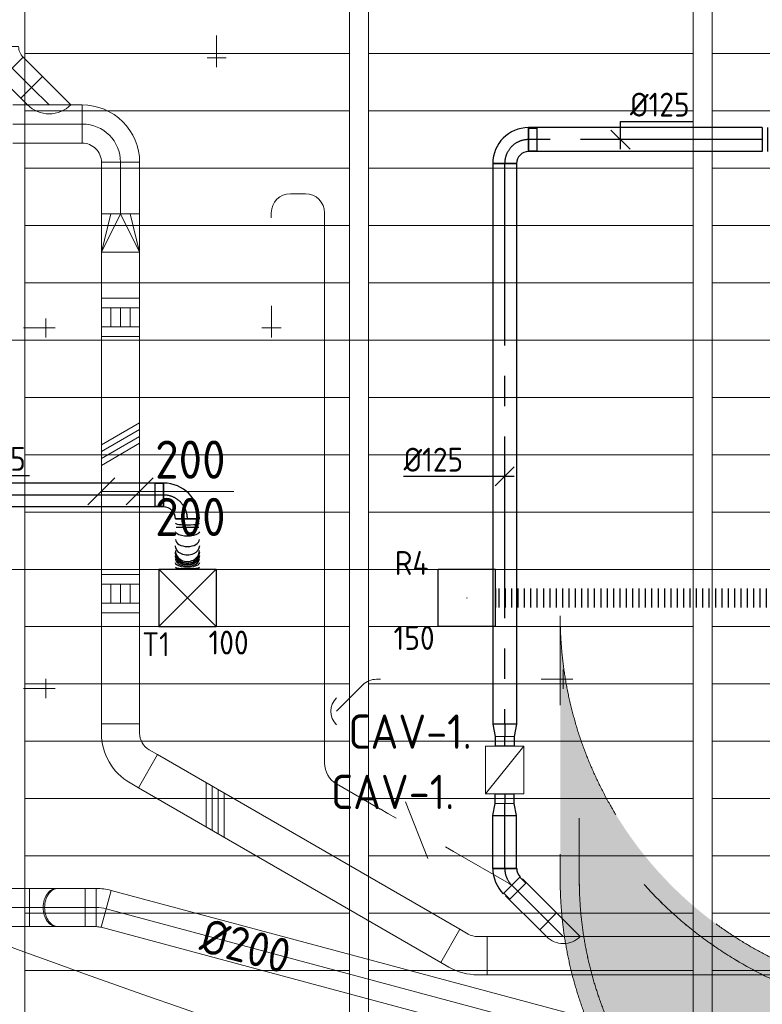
# Model space of a CAD drawing. Header units: millimetres. Extents: x -75017 to 35076, y -1757 to 51354.
# Tile 4 of 41: x -69096 to -65208, y 10869 to 16023. Entities that reach past the tile are written whole.
import ezdxf
from ezdxf.enums import TextEntityAlignment as Align

# ---------------------------------------------------------------- set-up
doc = ezdxf.new("R2010")
doc.units = ezdxf.units.MM
doc.header["$LTSCALE"] = 50
doc.linetypes.add('B0701', pattern=[46.823999, 31.199999, -15.624])
doc.linetypes.add('CENTER2', pattern=[28.575, 19.05, -3.175, 3.175, -3.175])
for name, color, linetype in [('45 Plafond', 7, 'Continuous'), ('45 Plafond Afdek-arcering', 7, 'Continuous'), ('45 Plafond.BST', 7, 'Continuous'), ('45 Plafond.BST Afdek-arcering', 7, 'Continuous'), ('WL570---_RETOUR', 100, 'Continuous'), ('WL570---_RETOUR_RST', 100, 'Continuous'), ('WL570---_RETOUR_RST_HL', 1, 'Continuous'), ('WL570---_TOEVOER', 200, 'Continuous'), ('WL570---_TOEVOER_HL', 1, 'Continuous'), ('WL570---_TOEVOER_RST', 200, 'Continuous'), ('WL570---_TOEVOER_RST_HL', 1, 'Continuous'), ('WM570---_RETOUR_PR', 2, 'Continuous'), ('WM570---_RETOUR_RST_PR', 1, 'Continuous'), ('WM570---_TOEVOER', 2, 'Continuous'), ('WM570---_TOEVOER_PR', 2, 'Continuous'), ('WM570---_TOEVOER_RST_PR', 1, 'Continuous')]:
    doc.layers.add(name, color=color, linetype=linetype)
for name, color, linetype, lineweight in [('WL570---_BESTAAND-HARTLIJN', 161, 'Continuous', 0), ('WL570---_BESTAAND-MAATVOERING', 160, 'Continuous', 0), ('WL570---_BESTAAND-RETOUR', 100, 'Continuous', 0), ('WL570---_BESTAAND-TOEVOER', 200, 'Continuous', 0), ('WL570---_DEMONTEREN', 10, 'Continuous', 0)]:
    doc.layers.add(name, color=color, linetype=linetype, lineweight=lineweight)
doc.layers.get('WL570---_DEMONTEREN').off()
doc.styles.add('BURO-025', font='ISO96.shx', dxfattribs={"height": 125})
doc.styles.add('MAATVOERING', font='ISO')

# ---------------------------------------------------------------- blocks, each defined once
blk = doc.blocks.new('RB45DO')
blk.add_lwpolyline([(0.707107, 0.5), (0, 0.5), (0, -0.5), (0.707107, -0.5, 0.133256), (0.835518, -0.465158, 0.106756), (0.957107, -0.353553, 0.082828), (1.032249, -0.198077, 0.071352), (1.06066, 0, 0.071352), (1.032249, 0.198077, 0.082828), (0.957107, 0.353553, 0.106756), (0.835518, 0.465158, 0.133256)], format="xyb", close=True)
at = {"layer": 'WL570---_BESTAAND-HARTLIJN'}
blk.add_line((0, 0), (1.06066, 0), dxfattribs=at)
blk = doc.blocks.new('OBO20000045N')
at = {"xscale": 200, "yscale": 200, "zscale": 200}
blk.add_blockref('RB45DO', (0, 0), dxfattribs=at)
blk = doc.blocks.new('KARO')
for p, q in [((1, 0.5), (0, 0.5)), ((0, -0.5), (1, -0.5))]:
    blk.add_line(p, q)
at = {"invisible_edges": 15}
blk.add_3dface([(0, 0.5), (0, -0.5), (1, -0.5), (1, 0.5)], dxfattribs=at)
at = {"layer": 'WL570---_BESTAAND-HARTLIJN'}
blk.add_line((0, 0), (1, 0), dxfattribs=at)
blk = doc.blocks.new('RB45UP')
blk.add_lwpolyline([(0, -0.5), (0.707107, -0.5), (0.707107, 0.5), (0, 0.5, -0.133256), (0.128411, 0.465158, -0.106756), (0.25, 0.353553, -0.082828), (0.325143, 0.198077, -0.071352), (0.353553, 0, -0.071352), (0.325143, -0.198077, -0.082828), (0.25, -0.353553, -0.106756), (0.128411, -0.465158, -0.133256)], format="xyb", close=True)
at = {"layer": 'WL570---_BESTAAND-HARTLIJN'}
blk.add_line((0, 0), (0.707107, 0), dxfattribs=at)
blk = doc.blocks.new('OBO20000045O')
at = {"xscale": 200, "yscale": 200, "zscale": 200}
blk.add_blockref('RB45UP', (0, 0), dxfattribs=at)
blk = doc.blocks.new('VBO20020000050301-100')
blk.add_lwpolyline([(-100, -103.6), (100, -103.6), (100, -53.6, 0.131652), (59.8, 96.4), (34.8, 139.7), (-138.4, 39.7), (-113.4, -3.6, -0.131652), (-100, -53.6)], format="xyb", close=True)
blk = doc.blocks.new('KARH')
for p, q in [((1, 0.5), (0, 0.5)), ((0, -0.5), (1, -0.5))]:
    blk.add_line(p, q)
at = {"invisible_edges": 15}
blk.add_3dface([(0, 0.5), (0, -0.5), (1, -0.5), (1, 0.5)], dxfattribs=at)
blk = doc.blocks.new('VBX1001000010025000')
blk.add_lwpolyline([(50, -100), (300, -100), (300, 100), (50, 100)], close=True)
for points in [[(50, 50), (0, 50), (0, -50), (50, -50)], [(300, -50), (350, -50), (350, 50), (300, 50)]]:
    blk.add_lwpolyline(points)
at = {"layer": 'WL570---_BESTAAND-HARTLIJN'}
blk.add_line((300, 0), (350, 0), dxfattribs=at)
at = {"layer": 'WL570---_BESTAAND-TOEVOER'}
blk.add_line((50, -100), (300, 100), dxfattribs=at)
blk = doc.blocks.new('OBO12500015H')
blk.add_lwpolyline([(62.5, -16.5, 0.065543), (56.1, 32.1), (-64.6, -0.3, -0.065543), (-62.5, -16.5)], format="xyb", close=True)
at = {"invisible_edges": 15}
for points in [[(-64.2, -2), (57.4, 26.8), (56.1, 32.1), (-64.6, -0.3)], [(-63.8, -3.8), (58.6, 21.5), (57.4, 26.8), (-64.2, -2)], [(-63.4, -5.6), (59.7, 16.1), (58.6, 21.5), (-63.8, -3.8)], [(-63.2, -7.4), (60.5, 10.7), (59.7, 16.1), (-63.4, -5.6)], [(-62.9, -9.2), (61.2, 5.3), (60.5, 10.7), (-63.2, -7.4)], [(-62.7, -11), (61.8, -0.1), (61.2, 5.3), (-62.9, -9.2)], [(-62.6, -12.8), (62.2, -5.6), (61.8, -0.1), (-62.7, -11)], [(-62.5, -14.6), (62.4, -11), (62.2, -5.6), (-62.6, -12.8)], [(-62.5, -16.5), (62.5, -16.5), (62.4, -11), (-62.5, -14.6)]]:
    blk.add_3dface(points, dxfattribs=at)
at = {"layer": 'WL570---_BESTAAND-HARTLIJN'}
blk.add_arc((-125, -16.5), 125, 0, 15, dxfattribs=at)
blk = doc.blocks.new('OSV1251000460K')
blk.add_lwpolyline([(-46.7, -62.5), (0, -50), (0, 50), (-46.7, 62.5)], close=True)
at = {"layer": 'WL570---_BESTAAND-HARTLIJN'}
blk.add_line((-46.7, 0), (0, 0), dxfattribs=at)
blk = doc.blocks.new('VBO20020000050601-100')
blk.add_lwpolyline([(-100, -165.5), (100, -165.5), (100, -115.5, 0.267949), (-50, 144.3), (-93.3, 169.3), (-193.3, -3.9), (-150, -28.9, -0.267949), (-100, -115.5)], format="xyb", close=True)
blk = doc.blocks.new('VSP20020020020010-1')
blk.add_lwpolyline([(0, -100), (200, -100), (200, 100), (0, 100)], close=True)
at = {"layer": 'WL570---_BESTAAND-TOEVOER'}
for p, q in [((50, -100), (50, 100)), ((150, -100), (150, 100)), ((50, 50), (150, 50)), ((50, 0), (150, 0)), ((50, -50), (150, -50))]:
    blk.add_line(p, q, dxfattribs=at)
blk = doc.blocks.new('OBO10000045O')
at = {"xscale": 100, "yscale": 100, "zscale": 100}
blk.add_blockref('RB45UP', (0, 0), dxfattribs=at)
blk = doc.blocks.new('OBO10000045N')
at = {"xscale": 100, "yscale": 100, "zscale": 100}
blk.add_blockref('RB45DO', (0, 0), dxfattribs=at)
blk = doc.blocks.new('OBO10000045H')
blk.add_lwpolyline([(50, -41.4, 0.198912), (6.1, 64.6), (-64.6, -6.1, -0.198912), (-50, -41.4)], format="xyb", close=True)
at = {"invisible_edges": 15}
for points in [[(-61.7, -9.3), (14.9, 55), (6.1, 64.6), (-64.6, -6.1)], [(-59, -12.7), (22.9, 44.6), (14.9, 55), (-61.7, -9.3)], [(-56.7, -16.4), (29.9, 33.6), (22.9, 44.6), (-59, -12.7)], [(-54.7, -20.3), (35.9, 22), (29.9, 33.6), (-56.7, -16.4)], [(-53, -24.3), (41, 9.9), (35.9, 22), (-54.7, -20.3)], [(-51.7, -28.5), (44.9, -2.6), (41, 9.9), (-53, -24.3)], [(-50.8, -32.7), (47.7, -15.4), (44.9, -2.6), (-51.7, -28.5)], [(-50.2, -37.1), (49.4, -28.3), (47.7, -15.4), (-50.8, -32.7)], [(-50, -41.4), (50, -41.4), (49.4, -28.3), (-50.2, -37.1)]]:
    blk.add_3dface(points, dxfattribs=at)
at = {"layer": 'WL570---_BESTAAND-HARTLIJN'}
blk.add_arc((-100, -41.4), 100, 0, 45, dxfattribs=at)
blk = doc.blocks.new('OZA1250100045L')
blk.add_lwpolyline([(-70.7, 0), (-106.1, 35.4), (-35.4, 106.1), (70.7, 0)])
at = {"layer": 'WL570---_BESTAAND-HARTLIJN'}
blk.add_line((0, 0), (-70.7, 70.7), dxfattribs=at)
at = {"layer": 'WL570---_BESTAAND-TOEVOER'}
blk.add_arc((0, 70.7), 100, 225, 315, dxfattribs=at)
blk = doc.blocks.new('OSV1251000460G')
blk.add_lwpolyline([(0, -62.5), (46.7, -50), (46.7, 50), (0, 62.5)], close=True)
at = {"layer": 'WL570---_BESTAAND-HARTLIJN'}
blk.add_line((0, 0), (46.7, 0), dxfattribs=at)
blk = doc.blocks.new('MVLINE')
blk.add_line((35.4, -35.4), (-35.4, 35.4))
blk = doc.blocks.new('VRO200200002002000H')
blk.add_lwpolyline([(0, 100), (0, -100), (200, -100), (200, 100)], close=True)
at = {"layer": 'WL570---_BESTAAND-TOEVOER'}
for p, q in [((0, 100), (200, 50)), ((0, -100), (200, -50))]:
    blk.add_line(p, q, dxfattribs=at)
blk.add_lwpolyline([(0, -100), (0, -100), (200, 0), (0, 100)], dxfattribs=at)
blk = doc.blocks.new('OZA2000125045L')
blk.add_lwpolyline([(-88.4, 0), (-123.7, 35.4), (-35.4, 123.7), (88.4, 0)])
at = {"layer": 'WL570---_BESTAAND-HARTLIJN'}
blk.add_line((0, 0), (-79.5, 79.5), dxfattribs=at)
at = {"layer": 'WL570---_BESTAAND-RETOUR'}
blk.add_arc((0, 88.4), 125, 225, 315, dxfattribs=at)
blk = doc.blocks.new('OBO10000090ZE')
blk.add_lwpolyline([(-50, 0), (50, 0), (50, 100, 1), (-50, 100)], format="xyb", close=True)
at = {"layer": 'WL570---_BESTAAND-HARTLIJN'}
for points in [[(0, 0), (0, 150)], [(-50, 100), (50, 100)]]:
    blk.add_lwpolyline(points, dxfattribs=at)
blk = doc.blocks.new('OBO20000015H')
blk.add_lwpolyline([(100, -26.3, 0.065543), (89.8, 51.3), (-103.4, -0.4, -0.065543), (-100, -26.3)], format="xyb", close=True)
at = {"invisible_edges": 15}
for points in [[(-102.7, -3.3), (91.9, 42.9), (89.8, 51.3), (-103.4, -0.4)], [(-102.1, -6.1), (93.8, 34.3), (91.9, 42.9), (-102.7, -3.3)], [(-101.5, -9), (95.4, 25.8), (93.8, 34.3), (-102.1, -6.1)], [(-101.1, -11.8), (96.8, 17.1), (95.4, 25.8), (-101.5, -9)], [(-100.7, -14.7), (98, 8.5), (96.8, 17.1), (-101.1, -11.8)], [(-100.4, -17.6), (98.9, -0.2), (98, 8.5), (-100.7, -14.7)], [(-100.2, -20.5), (99.5, -8.9), (98.9, -0.2), (-100.4, -17.6)], [(-100, -23.4), (99.9, -17.6), (99.5, -8.9), (-100.2, -20.5)], [(-100, -26.3), (100, -26.3), (99.9, -17.6), (-100, -23.4)]]:
    blk.add_3dface(points, dxfattribs=at)
at = {"layer": 'WL570---_BESTAAND-HARTLIJN'}
blk.add_arc((-200, -26.3), 200, 0, 15, dxfattribs=at)
blk = doc.blocks.new('OZA2000160045L')
blk.add_lwpolyline([(-113.1, 0), (-148.5, 35.4), (-35.4, 148.5), (113.1, 0)])
at = {"layer": 'WL570---_BESTAAND-HARTLIJN'}
blk.add_line((0, 0), (-91.9, 91.9), dxfattribs=at)
at = {"layer": 'WL570---_BESTAAND-TOEVOER'}
blk.add_arc((0, 113.1), 160, 225, 315, dxfattribs=at)
blk = doc.blocks.new('OBO16000045H')
blk.add_lwpolyline([(80, -66.3, 0.198912), (9.7, 103.4), (-103.4, -9.7, -0.198912), (-80, -66.3)], format="xyb", close=True)
at = {"invisible_edges": 15}
for points in [[(-98.7, -14.9), (23.9, 88), (9.7, 103.4), (-103.4, -9.7)], [(-94.5, -20.4), (36.6, 71.4), (23.9, 88), (-98.7, -14.9)], [(-90.7, -26.3), (47.8, 53.7), (36.6, 71.4), (-94.5, -20.4)], [(-87.5, -32.5), (57.5, 35.2), (47.8, 53.7), (-90.7, -26.3)], [(-84.8, -38.9), (65.5, 15.8), (57.5, 35.2), (-87.5, -32.5)], [(-82.7, -45.6), (71.8, -4.2), (65.5, 15.8), (-84.8, -38.9)], [(-81.2, -52.4), (76.4, -24.6), (71.8, -4.2), (-82.7, -45.6)], [(-80.3, -59.3), (79.1, -45.4), (76.4, -24.6), (-81.2, -52.4)], [(-80, -66.3), (80, -66.3), (79.1, -45.4), (-80.3, -59.3)]]:
    blk.add_3dface(points, dxfattribs=at)
at = {"layer": 'WL570---_BESTAAND-HARTLIJN'}
blk.add_arc((-160, -66.3), 160, 0, 45, dxfattribs=at)
blk = doc.blocks.new('OBO20000090H')
blk.add_lwpolyline([(100, -200, 0.414214), (-200, 100), (-200, -100, -0.414214), (-100, -200)], format="xyb", close=True)
at = {"invisible_edges": 15}
for points in [[(-182.6, -101.5), (-147.9, 95.4), (-200, 100), (-200, -100)], [(-165.8, -106), (-97.4, 81.9), (-147.9, 95.4), (-182.6, -101.5)], [(-150, -113.4), (-50, 59.8), (-97.4, 81.9), (-165.8, -106)], [(-135.7, -123.4), (-7.2, 29.8), (-50, 59.8), (-150, -113.4)], [(-123.4, -135.7), (29.8, -7.2), (-7.2, 29.8), (-135.7, -123.4)], [(-113.4, -150), (59.8, -50), (29.8, -7.2), (-123.4, -135.7)], [(-106, -165.8), (81.9, -97.4), (59.8, -50), (-113.4, -150)], [(-101.5, -182.6), (95.4, -147.9), (81.9, -97.4), (-106, -165.8)], [(-100, -200), (100, -200), (95.4, -147.9), (-101.5, -182.6)]]:
    blk.add_3dface(points, dxfattribs=at)
at = {"layer": 'WL570---_BESTAAND-HARTLIJN'}
blk.add_arc((-200, -200), 200, 0, 90, dxfattribs=at)
blk = doc.blocks.new('OBO12500060H')
blk.add_lwpolyline([(62.5, -72.2, 0.267949), (-31.3, 90.2), (-93.8, -18, -0.267949), (-62.5, -72.2)], format="xyb", close=True)
at = {"invisible_edges": 15}
for points in [[(-87.7, -22), (-13, 78.2), (-31.3, 90.2), (-93.8, -18)], [(-82.1, -26.7), (3.7, 64.2), (-13, 78.2), (-87.7, -22)], [(-77.1, -32), (18.6, 48.4), (3.7, 64.2), (-82.1, -26.7)], [(-72.8, -37.8), (31.7, 30.9), (18.6, 48.4), (-77.1, -32)], [(-69.1, -44.1), (42.6, 12), (31.7, 30.9), (-72.8, -37.8)], [(-66.3, -50.8), (51.2, -8), (42.6, 12), (-69.1, -44.1)], [(-64.2, -57.8), (57.4, -28.9), (51.2, -8), (-66.3, -50.8)], [(-62.9, -64.9), (61.2, -50.4), (57.4, -28.9), (-64.2, -57.8)], [(-62.5, -72.2), (62.5, -72.2), (61.2, -50.4), (-62.9, -64.9)]]:
    blk.add_3dface(points, dxfattribs=at)
at = {"layer": 'WL570---_BESTAAND-HARTLIJN'}
blk.add_arc((-125, -72.2), 125, 0, 60, dxfattribs=at)
blk = doc.blocks.new('OBO10000090H')
blk.add_lwpolyline([(50, -100, 0.414214), (-100, 50), (-100, -50, -0.414214), (-50, -100)], format="xyb", close=True)
at = {"invisible_edges": 15}
for points in [[(-91.3, -50.8), (-74, 47.7), (-100, 50), (-100, -50)], [(-82.9, -53), (-48.7, 41), (-74, 47.7), (-91.3, -50.8)], [(-75, -56.7), (-25, 29.9), (-48.7, 41), (-82.9, -53)], [(-67.9, -61.7), (-3.6, 14.9), (-25, 29.9), (-75, -56.7)], [(-61.7, -67.9), (14.9, -3.6), (-3.6, 14.9), (-67.9, -61.7)], [(-56.7, -75), (29.9, -25), (14.9, -3.6), (-61.7, -67.9)], [(-53, -82.9), (41, -48.7), (29.9, -25), (-56.7, -75)], [(-50.8, -91.3), (47.7, -74), (41, -48.7), (-53, -82.9)], [(-50, -100), (50, -100), (47.7, -74), (-50.8, -91.3)]]:
    blk.add_3dface(points, dxfattribs=at)
at = {"layer": 'WL570---_BESTAAND-HARTLIJN'}
blk.add_arc((-100, -100), 100, 0, 90, dxfattribs=at)
blk = doc.blocks.new('UISO')
for p, q in [((0, 0.18), (1, 0.757)), ((0, 0), (1, 0.577))]:
    blk.add_line(p, q)
at = {"layer": 'WL570---_BESTAAND-TOEVOER'}
for p, q in [((0, 0.36), (1, 0.937)), ((0, -0.18), (1, 0.397))]:
    blk.add_line(p, q, dxfattribs=at)
blk = doc.blocks.new('Block plafond 7e verd zuidgevel')
at = {"layer": '45 Plafond.BST', "color": 252, "linetype": 'Continuous', "lineweight": 0}
for p, q in [((3650, 12150), (3650, 3160.3)), ((5350, 2580.3), (5350, 12150)), ((5450, 12150), (5450, 2547.8)), ((7150, 2023.2), (7150, 11700)), ((7250, 11700), (7250, 1994))]:
    blk.add_line(p, q, dxfattribs=at)
at = {"layer": '45 Plafond.BST Afdek-arcering', "color": 252, "linetype": 'Continuous', "lineweight": 0}
for p, q in [((3650, 9000), (5350, 9000)), ((5450, 9000), (7150, 9000)), ((7250, 9000), (8950, 9000)), ((3650, 8700), (5350, 8700)), ((5450, 8700), (7150, 8700)), ((7250, 8700), (8950, 8700)), ((3650, 8400), (5350, 8400)), ((5450, 8400), (7150, 8400)), ((7250, 8400), (8950, 8400)), ((3650, 8100), (5350, 8100)), ((5450, 8100), (7150, 8100)), ((7250, 8100), (8950, 8100)), ((3650, 7800), (5350, 7800)), ((5450, 7800), (7150, 7800)), ((7250, 7800), (8950, 7800)), ((3650, 7500), (5350, 7500)), ((5450, 7500), (7150, 7500)), ((7250, 7500), (8950, 7500)), ((3650, 7200), (5350, 7200)), ((5450, 7200), (7150, 7200)), ((7250, 7200), (8950, 7200)), ((3650, 6900), (5350, 6900)), ((5450, 6900), (7150, 6900)), ((7250, 6900), (8950, 6900)), ((3650, 6600), (5350, 6600)), ((5450, 6600), (7150, 6600)), ((7250, 6600), (8950, 6600)), ((3650, 6300), (5350, 6300)), ((5450, 6300), (7150, 6300)), ((7250, 6300), (8950, 6300)), ((3650, 6000), (5350, 6000)), ((5450, 6000), (7150, 6000)), ((7250, 6000), (8950, 6000)), ((3650, 5700), (5350, 5700)), ((5450, 5700), (7150, 5700)), ((7250, 5700), (8950, 5700)), ((3650, 5400), (5350, 5400)), ((5450, 5400), (7150, 5400)), ((7250, 5400), (8950, 5400)), ((3650, 5100), (5350, 5100)), ((5450, 5100), (7150, 5100)), ((7250, 5100), (8950, 5100)), ((3650, 4800), (5350, 4800)), ((5450, 4800), (7150, 4800)), ((7250, 4800), (8950, 4800)), ((3650, 4500), (5350, 4500)), ((5450, 4500), (7150, 4500)), ((7250, 4500), (8950, 4500)), ((3650, 4200), (5350, 4200)), ((5450, 4200), (7150, 4200)), ((7250, 4200), (8950, 4200))]:
    blk.add_line(p, q, dxfattribs=at)
blk = doc.blocks.new('*U291')
at = {"color": 0, "ltscale": 10}
for p, q in [((150, 150, -2500), (-150, 150, -2500)), ((-150, -150, -2500), (-150, 150, -2500)), ((150, -150, -2500), (-150, 150, -2500)), ((-150, -150, -2500), (150, 150, -2500)), ((150, -150, -2500), (150, 150, -2500)), ((150, -150, -2500), (-150, -150, -2500))]:
    blk.add_line(p, q, dxfattribs=at)
at = {"layer": 'WL570---_TOEVOER_RST_HL', "linetype": 'CENTER2'}
blk.add_circle((0, 0, -2500), 0.075, dxfattribs=at)
at = {"layer": 'WL570---_TOEVOER_RST', "color": 2, "style": 'BURO-025'}
for tag in ['MC', 'Q']:
    blk.add_attdef(tag, text='', height=125, dxfattribs=at).set_placement((0, 0), align=Align.MIDDLE)
at = {"layer": 'WM570---_TOEVOER_RST_PR', "color": 2, "style": 'BURO-025'}
blk.add_attdef('POSNR', text='', height=125, dxfattribs=at).set_placement((0, 0), align=Align.MIDDLE)
blk = doc.blocks.new('*U312')
at = {"color": 0, "ltscale": 10}
for p, q in [((0, 62.5, -2700), (1687.1, 62.5, -2700)), ((0, -62.5, -2700), (0, 62.5, -2700)), ((1687.1, 62.5, -2700), (1687.1, -62.5, -2700)), ((0, -62.5, -2700), (1687.1, -62.5, -2700))]:
    blk.add_line(p, q, dxfattribs=at)
at = {"layer": 'WL570---_TOEVOER_HL', "linetype": 'CENTER2'}
blk.add_line((0, 0, -2700), (1687.1, 0, -2700), dxfattribs=at)
at = {"layer": 'WM570---_TOEVOER_PR', "color": 2, "style": 'BURO-025'}
blk.add_attdef('POSNR', text='', height=125, dxfattribs=at).set_placement((0, 0), align=Align.MIDDLE)
blk = doc.blocks.new('*U313')
at = {"color": 0, "ltscale": 10}
for p, q in [((-125, 59.375, -2700), (-169.3, 59.375, -2700)), ((-169.3, -59.375, -2700), (-169.3, 59.375, -2700)), ((-125, -62.5, -2700), (-125, 62.5, -2700)), ((-125, -59.375, -2700), (-125, 59.375, -2700)), ((-125, -59.375, -2700), (-169.3, -59.375, -2700)), ((62.5, -125, -2700), (-62.5, -125, -2700)), ((59.375, -169.3, -2700), (-59.375, -169.3, -2700))]:
    blk.add_line(p, q, dxfattribs=at)
for radius in [187.5, 62.5]:
    blk.add_arc((-125, -125, -2700), radius, 0, 90, dxfattribs=at)
at = {"layer": 'WL570---_TOEVOER_HL', "linetype": 'CENTER2'}
blk.add_arc((-125, -125, -2700), 125, 0, 90, dxfattribs=at)
at = {"layer": 'WM570---_TOEVOER_PR', "color": 2, "style": 'BURO-025'}
blk.add_attdef('POSNR', text='', height=125, dxfattribs=at).set_placement((0, 0), align=Align.MIDDLE)
blk = doc.blocks.new('*U314')
at = {"color": 0, "ltscale": 10}
for p, q in [((0, -62.5, -2700), (0, 62.5, -2700)), ((264.1, 62.6, -2700), (264.1, -62.4, -2700))]:
    blk.add_line(p, q, dxfattribs=at)
for centre, major_axis, ratio, start_param, end_param in [((23, 0, -2700), (0, -62.5), 0.125851, 0.000006, 3.141599), ((107.9, 0, -2700), (0, -62.5), 0.5905, 0.000043, 3.141635), ((166.2, 0, -2700), (0.1, -62.5), 0.910137, 0.00025, 3.141843), ((181, 0.1, -2700), (-0.1, 62.5), 0.910137, 3.141342, 6.282935), ((210.2, 0.1, -2700), (0, 62.5), 0.5905, 3.14155, 6.283143), ((252.6, 0.1, -2700), (0, 62.5), 0.125851, 3.141587, 6.283179)]:
    blk.add_ellipse(centre, major_axis=major_axis, ratio=ratio, start_param=start_param, end_param=end_param, dxfattribs=at)
at = {"color": 0, "ltscale": 10, "extrusion": (0, 0, -1)}
for centre, major_axis, ratio, start_param, end_param in [((67.5, 0, -2700), (0, 62.5), 0.369704, 0.00002, 3.141613), ((141.5, 0, -2700), (0, 62.5), 0.774468, 0.000091, 3.141684), ((173.5, 0, -2700), (-0.1, 62.5), 0.94959, 0, 3.141593), ((193.4, 0.1, -2700), (0, -62.5), 0.774468, 3.141501, 6.283094), ((230.3, 0.1, -2700), (0, -62.5), 0.369704, 3.141572, 6.283165)]:
    blk.add_ellipse(centre, major_axis=major_axis, ratio=ratio, start_param=start_param, end_param=end_param, dxfattribs=at)
at = {"layer": 'WM570---_TOEVOER_PR', "color": 2, "style": 'BURO-025'}
blk.add_attdef('POSNR', text='', height=125, dxfattribs=at).set_placement((0, 0), align=Align.MIDDLE)
blk = doc.blocks.new('*U316')
at = {"layer": 'WM570---_TOEVOER', "color": 0, "ltscale": 10}
for p, q in [((0, 101.9), (380.4, 101.9)), ((0, -50), (0, 101.9)), ((50, -50), (-50, 50))]:
    blk.add_line(p, q, dxfattribs=at)
at = {"layer": 'WM570---_TOEVOER', "color": 0, "style": 'BURO-025'}
blk.add_text('%%c125', height=125, dxfattribs=at).set_placement((50, 126.9))
blk = doc.blocks.new('*U317')
at = {"color": 0, "ltscale": 10}
for p, q in [((0, 62.5, -2700), (0, -62.5, -2700)), ((26.9, 62.5, -2700), (26.9, -62.5, -2700)), ((80.8, 62.5, -2700), (80.8, -62.5, -2700)), ((437.8, 62.5, -2700), (437.8, -62.5, -2700))]:
    blk.add_line(p, q, dxfattribs=at)
for centre, major_axis, ratio, start_param, end_param in [((133, 0, -2700), (0, -62.5), 0.134561, 0, 3.141593), ((225.1, 0, -2700), (0, -62.5), 0.625626, 0, 3.141593), ((287.7, 0, -2700), (0, 62.5), 0.812633, 3.141593, 6.283185), ((365, 0, -2700), (0, 62.5), 0.394112, 3.141593, 6.283185)]:
    blk.add_ellipse(centre, major_axis=major_axis, ratio=ratio, start_param=start_param, end_param=end_param, dxfattribs=at)
at = {"color": 0, "ltscale": 10, "extrusion": (0, 0, -1)}
for centre, major_axis, ratio, start_param, end_param in [((181.7, 0, -2700), (0, 62.5), 0.394112, 0, 3.141593), ((260.1, 0, -2700), (0, 62.5), 0.812633, 0, 3.141593), ((322.3, 0, -2700), (0, -62.5), 0.625626, 3.141593, 6.283185), ((413, 0, -2700), (0, -62.5), 0.134561, 3.141593, 6.283185)]:
    blk.add_ellipse(centre, major_axis=major_axis, ratio=ratio, start_param=start_param, end_param=end_param, dxfattribs=at)
at = {"layer": 'WM570---_TOEVOER_PR', "color": 2, "style": 'BURO-025'}
blk.add_attdef('POSNR', text='', height=125, dxfattribs=at).set_placement((0, 0), align=Align.MIDDLE)
blk = doc.blocks.new('*U318')
at = {"color": 0, "ltscale": 10}
for p, q in [((0, 62.5, -2700), (1224.1, 62.5, -2700)), ((0, -62.5, -2700), (0, 62.5, -2700)), ((1224.1, 62.5, -2700), (1224.1, -62.5, -2700)), ((0, -62.5, -2700), (1224.1, -62.5, -2700))]:
    blk.add_line(p, q, dxfattribs=at)
at = {"layer": 'WL570---_TOEVOER_HL', "linetype": 'CENTER2'}
blk.add_line((0, 0, -2700), (1224.1, 0, -2700), dxfattribs=at)
at = {"layer": 'WM570---_TOEVOER_PR', "color": 2, "style": 'BURO-025'}
blk.add_attdef('POSNR', text='', height=125, dxfattribs=at).set_placement((0, 0), align=Align.MIDDLE)
blk = doc.blocks.new('*U319')
at = {"color": 0, "ltscale": 10}
for p, q in [((-62.5, 125, -2700), (62.5, 125, -2700)), ((-125, 59.375, -2700), (-169.3, 59.375, -2700)), ((-169.3, -59.375, -2700), (-169.3, 59.375, -2700)), ((-125, -62.5, -2700), (-125, 62.5, -2700)), ((-125, -59.375, -2700), (-125, 59.375, -2700)), ((-125, -59.375, -2700), (-169.3, -59.375, -2700))]:
    blk.add_line(p, q, dxfattribs=at)
for radius, end in [(62.5, 0), (187.5, 360)]:
    blk.add_arc((-125, 125, -2700), radius, 270, end, dxfattribs=at)
at = {"layer": 'WL570---_TOEVOER_HL', "linetype": 'CENTER2'}
blk.add_arc((-125, 125, -2700), 125, 270, 0, dxfattribs=at)
at = {"layer": 'WM570---_TOEVOER_PR', "color": 2, "style": 'BURO-025'}
blk.add_attdef('POSNR', text='', height=125, dxfattribs=at).set_placement((0, 0), align=Align.MIDDLE)
blk = doc.blocks.new('*U320')
at = {"color": 0, "ltscale": 10}
for p, q in [((0, 62.5, -2700), (2935.9, 62.5, -2700)), ((0, -62.5, -2700), (0, 62.5, -2700)), ((2935.9, 62.5, -2700), (2935.9, -62.5, -2700)), ((0, -62.5, -2700), (2935.9, -62.5, -2700))]:
    blk.add_line(p, q, dxfattribs=at)
at = {"layer": 'WL570---_TOEVOER_HL', "linetype": 'CENTER2'}
blk.add_line((0, 0, -2700), (2935.9, 0, -2700), dxfattribs=at)
at = {"layer": 'WM570---_TOEVOER_PR', "color": 2, "style": 'BURO-025'}
blk.add_attdef('POSNR', text='', height=125, dxfattribs=at).set_placement((0, 0), align=Align.MIDDLE)
blk = doc.blocks.new('*U321')
at = {"color": 0, "ltscale": 10}
for p, q in [((0, 62.5, -2700), (64.18, 50, -2700)), ((0, 62.5, -2700), (0, -59.375, -2700)), ((64.18, 50, -2700), (114.18, 50, -2700)), ((114.18, 50, -2700), (114.18, -50, -2700)), ((0, -62.5, -2700), (64.18, -50, -2700)), ((64.18, -50, -2700), (114.18, -50, -2700))]:
    blk.add_line(p, q, dxfattribs=at)
at = {"layer": 'WL570---_TOEVOER_HL', "linetype": 'CENTER2'}
for p in [(0, 0, -2700), (114.18, 0, -2700)]:
    blk.add_line(p, (64.18, 0, -2700), dxfattribs=at)
blk.add_circle((0, 0, -2700), 0.075, dxfattribs=at)
at = {"layer": 'WM570---_TOEVOER_PR', "color": 2, "style": 'BURO-025'}
blk.add_attdef('POSNR', text='', height=125, dxfattribs=at).set_placement((0, 0), align=Align.MIDDLE)
blk = doc.blocks.new('*U322')
at = {"color": 0, "ltscale": 10}
for p, q in [((0, 62.5, -2700), (64.18, 50, -2700)), ((0, 62.5, -2700), (0, -62.5, -2700)), ((64.18, 50, -2700), (114.18, 50, -2700)), ((114.18, 50, -2700), (114.18, -50, -2700)), ((0, -62.5, -2700), (64.18, -50, -2700)), ((64.18, -50, -2700), (114.18, -50, -2700))]:
    blk.add_line(p, q, dxfattribs=at)
at = {"layer": 'WL570---_TOEVOER_HL', "linetype": 'CENTER2'}
for p in [(0, 0, -2700), (114.18, 0, -2700)]:
    blk.add_line(p, (64.18, 0, -2700), dxfattribs=at)
blk.add_circle((0, 0, -2700), 0.075, dxfattribs=at)
at = {"layer": 'WM570---_TOEVOER_PR', "color": 2, "style": 'BURO-025'}
blk.add_attdef('POSNR', text='', height=125, dxfattribs=at).set_placement((0, 0), align=Align.MIDDLE)
blk = doc.blocks.new('*U323')
at = {"color": 0, "ltscale": 10}
for p, q in [((0, 62.5, -2700), (276.2, 62.5, -2700)), ((0, -62.5, -2700), (0, 62.5, -2700)), ((276.2, 62.5, -2700), (276.2, -62.5, -2700)), ((0, -62.5, -2700), (276.2, -62.5, -2700))]:
    blk.add_line(p, q, dxfattribs=at)
at = {"layer": 'WL570---_TOEVOER_HL', "linetype": 'CENTER2'}
blk.add_line((0, 0, -2700), (276.2, 0, -2700), dxfattribs=at)
at = {"layer": 'WM570---_TOEVOER_PR', "color": 2, "style": 'BURO-025'}
blk.add_attdef('POSNR', text='', height=125, dxfattribs=at).set_placement((0, 0), align=Align.MIDDLE)
blk = doc.blocks.new('*U324')
at = {"color": 0, "ltscale": 10}
for p, q in [((-5.4, 78.6, -2700), (26, 109.9, -2700)), ((26, 109.9, -2700), (109.9, 26, -2700)), ((-51.8, -62.5, -2700), (-51.8, 62.5, -2700)), ((-7.6, 80.8, -2700), (80.8, -7.6, -2700)), ((78.6, -5.4, -2700), (109.9, 26, -2700))]:
    blk.add_line(p, q, dxfattribs=at)
for radius in [62.6, 187.6]:
    blk.add_arc((-51.8, 125.1, -2700), radius, 270, 315, dxfattribs=at)
at = {"layer": 'WL570---_TOEVOER_HL', "linetype": 'CENTER2'}
blk.add_arc((-51.8, 125.1, -2700), 125.1, 270, 315, dxfattribs=at)
at = {"layer": 'WM570---_TOEVOER_PR', "color": 2, "style": 'BURO-025'}
blk.add_attdef('POSNR', text='', height=125, dxfattribs=at).set_placement((0, 0), align=Align.MIDDLE)
blk = doc.blocks.new('*U325')
at = {"layer": 'WM570---_TOEVOER', "color": 0, "ltscale": 10}
for p, q in [((50, 0), (-529.3, 0)), ((-50, -50), (50, 50))]:
    blk.add_line(p, q, dxfattribs=at)
at = {"layer": 'WM570---_TOEVOER', "color": 0, "style": 'BURO-025'}
blk.add_text('%%c125', height=125, dxfattribs=at).set_placement((-529.3, 25))
blk = doc.blocks.new('*U326')
at = {"layer": 'WM570---_TOEVOER', "color": 0, "ltscale": 10}
for p, q in [((0, 95.4), (380.4, 95.4)), ((0, -50), (0, 95.4)), ((50, -50), (-50, 50))]:
    blk.add_line(p, q, dxfattribs=at)
at = {"layer": 'WM570---_TOEVOER', "color": 0, "style": 'BURO-025'}
blk.add_text('%%c125', height=125, dxfattribs=at).set_placement((50, 120.4))
blk = doc.blocks.new('Slab_1_1', base_point=(9082.1, 2773.4))
at = {"layer": '45 Plafond Afdek-arcering', "linetype": 'Continuous', "lineweight": 0}
h = blk.add_hatch(color=254, dxfattribs=at)
h.paths.add_polyline_path([(9082.1, 2773.4, -0.510519), (6465.2, 4683.3), (6465.1, 6055.8, 0.509337), (9082.1, 4153.4), (11665.4, 4991.1), (11665.4, 10250), (15733.8, 10250, 0.370078), (14745.5, 9402.5), (13958.1, 4459.6), (13211.1, 4217.4), (13193.4, 4106.5)], flags=0)
h.paths.add_polyline_path([(9051.2, 2868.5, -0.51055), (6565.2, 4683.1), (6565.1, 5161.4, 0.377657), (9112.9, 4058.3), (11765.4, 4918.4), (11765.4, 10150), (15101.3, 10150, 0.204014), (14646.7, 9417.9), (14294.9, 7209.5, 0.568289), (14205.1, 6645.9), (13869, 4535.8), (13122, 4293.6), (13104.3, 4182.7)], flags=0)
at = {"layer": '45 Plafond', "color": 255, "linetype": 'B0701', "lineweight": 0, "flags": 128}
for points in [[(9082.1, 2773.4, -0.510519), (6465.2, 4683.3), (6465.1, 6055.8, 0.509337), (9082.1, 4153.4), (11665.4, 4991.1), (11665.4, 10250), (15733.8, 10250, 0.370078), (14745.5, 9402.5), (13958.1, 4459.6), (13211.1, 4217.4), (13193.4, 4106.5)], [(9051.2, 2868.5, -0.51055), (6565.2, 4683.1), (6565.1, 5161.4, 0.377657), (9112.9, 4058.3), (11765.4, 4918.4), (11765.4, 10150), (15101.3, 10150, 0.204014), (14646.7, 9417.9), (14294.9, 7209.5, 0.568289), (14205.1, 6645.9), (13869, 4535.8), (13122, 4293.6), (13104.3, 4182.7)]]:
    blk.add_lwpolyline(points, format="xyb", close=True, dxfattribs=at)
blk = doc.blocks.new('Slab_2_1', base_point=(9051.2, 2868.5))
at = {"layer": '45 Plafond Afdek-arcering', "linetype": 'Continuous', "lineweight": 0}
h = blk.add_hatch(dxfattribs=at)
h.set_pattern_fill('910_PUNTJES_C_0001', color=1, style=0, pattern_type=2)
h.set_pattern_definition([(45, (0, 250), (-79.5495, 79.5495), [0, -75, 0, -112.5]), (110, (250, 250), (105.7154, 38.4773), [0, -55, 0, -95])])
h.paths.add_polyline_path([(9051.2, 2868.5, -0.51055), (6565.2, 4683.1), (6565.1, 5161.4, 0.377657), (9112.9, 4058.3), (11765.4, 4918.4), (11765.4, 10150), (15101.3, 10150, 0.204014), (14646.7, 9417.9), (14294.9, 7209.5, 0.568289), (14205.1, 6645.9), (13869, 4535.8), (13122, 4293.6), (13104.3, 4182.7)], flags=0)
at = {"layer": '45 Plafond', "color": 1, "linetype": 'B0701', "lineweight": 0, "flags": 128}
blk.add_lwpolyline([(9051.2, 2868.5, -0.51055), (6565.2, 4683.1), (6565.1, 5161.4, 0.377657), (9112.9, 4058.3), (11765.4, 4918.4), (11765.4, 10150), (15101.3, 10150, 0.204014), (14646.7, 9417.9), (14294.9, 7209.5, 0.568289), (14205.1, 6645.9), (13869, 4535.8), (13122, 4293.6), (13104.3, 4182.7)], format="xyb", close=True, dxfattribs=at)
blk = doc.blocks.new('Block vast plafond 7e verd zuidgevel')
at = {"layer": '45 Plafond', "color": 255, "linetype": 'B0701', "lineweight": 0}
blk.add_blockref('Slab_1_1', (9070.6, 2773.4), dxfattribs=at)
at = {"layer": '45 Plafond', "color": 1, "linetype": 'B0701', "lineweight": 0}
blk.add_blockref('Slab_2_1', (9039.8, 2868.5), dxfattribs=at)
blk = doc.blocks.new('*U427')
at = {"color": 0, "ltscale": 10}
for p, q in [((150, 150, -150), (-150, 150, -150)), ((-150, -150, -150), (-150, 150, -150)), ((150, -150, -150), (150, 150, -150)), ((150, -150, -150), (-150, -150, -150))]:
    blk.add_line(p, q, dxfattribs=at)
at = {"layer": 'WL570---_RETOUR_RST_HL', "linetype": 'CENTER2'}
blk.add_circle((0, 0, -150), 0.075, dxfattribs=at)
at = {"layer": 'WL570---_RETOUR_RST', "color": 2, "style": 'BURO-025'}
for tag in ['MC', 'Q']:
    blk.add_attdef(tag, text='', height=125, dxfattribs=at).set_placement((0, 0), align=Align.MIDDLE)
at = {"layer": 'WM570---_RETOUR_RST_PR', "color": 2, "style": 'BURO-025'}
blk.add_attdef('POSNR', text='', height=125, dxfattribs=at).set_placement((0, 0), align=Align.MIDDLE)
blk = doc.blocks.new('*U673')
at = {"color": 0, "ltscale": 10}
for p, q in [((0, 50), (0, -50)), ((16.7, 50), (16.7, -50)), ((50, 50), (50, -50)), ((83.4, 50), (83.4, -50)), ((116.7, 50), (116.7, -50)), ((150.1, 50), (150.1, -50)), ((183.5, 50), (183.5, -50)), ((216.8, 50), (216.8, -50)), ((250.2, 50), (250.2, -50)), ((283.5, 50), (283.5, -50)), ((316.9, 50), (316.9, -50)), ((350.2, 50), (350.2, -50)), ((383.6, 50), (383.6, -50)), ((417, 50), (417, -50)), ((450.3, 50), (450.3, -50)), ((483.7, 50), (483.7, -50)), ((517, 50), (517, -50)), ((550.4, 50), (550.4, -50)), ((583.7, 50), (583.7, -50)), ((617.1, 50), (617.1, -50)), ((650.4, 50), (650.4, -50)), ((683.8, 50), (683.8, -50)), ((717.2, 50), (717.2, -50)), ((750.5, 50), (750.5, -50)), ((783.9, 50), (783.9, -50)), ((817.2, 50), (817.2, -50)), ((850.6, 50), (850.6, -50)), ((883.9, 50), (883.9, -50)), ((917.3, 50), (917.3, -50)), ((950.7, 50), (950.7, -50)), ((984, 50), (984, -50)), ((1017.4, 50), (1017.4, -50)), ((1050.7, 50), (1050.7, -50)), ((1084.1, 50), (1084.1, -50)), ((1117.4, 50), (1117.4, -50)), ((1150.8, 50), (1150.8, -50)), ((1184.1, 50), (1184.1, -50)), ((1217.5, 50), (1217.5, -50)), ((1250.9, 50), (1250.9, -50)), ((1284.2, 50), (1284.2, -50)), ((1317.6, 50), (1317.6, -50)), ((1350.9, 50), (1350.9, -50)), ((1384.3, 50), (1384.3, -50)), ((1417.6, 50), (1417.6, -50)), ((1451, 50), (1451, -50)), ((1484.4, 50), (1484.4, -50)), ((1517.7, 50), (1517.7, -50)), ((1551.1, 50), (1551.1, -50)), ((1584.4, 50), (1584.4, -50)), ((1617.8, 50), (1617.8, -50)), ((1651.1, 50), (1651.1, -50)), ((1684.5, 50), (1684.5, -50)), ((1717.8, 50), (1717.8, -50)), ((1751.2, 50), (1751.2, -50)), ((1784.6, 50), (1784.6, -50)), ((1817.9, 50), (1817.9, -50)), ((1834.6, 50), (1834.6, -50))]:
    blk.add_line(p, q, dxfattribs=at)
at = {"layer": 'WM570---_RETOUR_PR', "color": 2, "style": 'BURO-025'}
blk.add_attdef('POSNR', text='', height=125, dxfattribs=at).set_placement((0, 0), align=Align.MIDDLE)

msp = doc.modelspace()

# ---------------------------------------------------------------- linework, layer by layer
at = {"layer": 'WL570---_BESTAAND-MAATVOERING'}
for p, q in [((-72120, 14345.8), (-50779.4, 14345.8)), ((-72120, 13145.8), (-50779.4, 13145.8))]:
    msp.add_line(p, q, dxfattribs=at)
msp.add_lwpolyline([(-68668.4, 13553.7), (-68437.2, 13553.7), (-67975.6, 13553.7)], dxfattribs=at)
for radius, start, end in [(63040.6, 247.031394, 267.036171), (64240.6, 246.320689, 267.091582)]:
    msp.add_arc((-47519.9, 70384.5), radius, start, end, dxfattribs=at)

# ---------------------------------------------------------------- block references
at = {"layer": '45 Plafond.BST Afdek-arcering'}
msp.add_blockref('Block vast plafond 7e verd zuidgevel', (-72720, 6845.8), dxfattribs=at)
at = {"layer": 'WL570---_BESTAAND-MAATVOERING', "xscale": 2, "yscale": 2, "zscale": 2, "rotation": 90}
for p in [(-68668.4, 13553.7), (-68468.4, 13553.7)]:
    msp.add_blockref('MVLINE', p, dxfattribs=at)
at = {"layer": 'WL570---_BESTAAND-RETOUR', "yscale": 200, "zscale": 200}
for p, xscale, rotation in [((-70722.3, 11375.2), 2026.858655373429, 0.004106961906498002), ((-68895, 11375.5), 7.842712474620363, 180.0041069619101), ((-68643.7, 11368.6), 2731.253918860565, 345.0041069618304)]:
    msp.add_blockref('KARO', p, dxfattribs=dict(at, xscale=xscale, rotation=rotation))
at = {"layer": 'WL570---_BESTAAND-RETOUR'}
for name, p, rotation in [('OBO20000045O', (-68902.8, 11375.5), 180.0041069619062), ('OBO20000045N', (-68753.5, 11375.5), 180.0041069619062), ('OBO20000015H', (-68669.1, 11375.4), 75.00410696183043)]:
    msp.add_blockref(name, p, dxfattribs=dict(at, rotation=rotation))
at = {"layer": 'WL570---_BESTAAND-TOEVOER'}
for name, p in [('Block plafond 7e verd zuidgevel', (-72720, 6845.8)), ('OZA2000160045L', (-68942, 15577)), ('OBO20000090H', (-68568.4, 15477)), ('OZA2000125045L', (-66249.8, 11223.2))]:
    msp.add_blockref(name, p, dxfattribs=at)
for name, p, rotation in [('OBO16000045H', (-69182, 15817.1), 180), ('VRO200200002002000H', (-68568.4, 14807.1), 90), ('VSP20020020020010-1', (-68568.4, 14364.7), 90), ('VSP20020020020010-1', (-68568.4, 12918), 90), ('VBO20020000050601-100', (-68568.4, 12171.9), 180), ('VBO20020000050301-100', (-66752.1, 11123.2), 240.0000000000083)]:
    msp.add_blockref(name, p, dxfattribs=dict(at, rotation=rotation))
for name, p, xscale, yscale, zscale, rotation in [('KARO', (-69033.9, 15668.9), 143.2398514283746, 160, 160, 135), ('KARO', (-68768.4, 15477), 363.660633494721, 200, 200, 180), ('KARO', (-68568.4, 15285.2), 278.1301765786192, 200, 200, 270), ('KARH', (-68568.4, 14807.1), 2469.746305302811, 200, 200, 270), ('UISO', (-68468.4, 13877.6), 200, 200, 200, 180), ('KARH', (-68425.1, 12089.1), 1828.257729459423, 200, 200, 330.0000000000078), ('UISO', (-68056.9, 11761.1), 200, 200, 200, 59.99999999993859), ('KARO', (-66507.6, 11481.1), 252.1793729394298, 125, 125, 314.9999999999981), ('KARH', (-60039.2, 11123.2), 6609.352059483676, 200, 200, 180.0000000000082)]:
    msp.add_blockref(name, p, dxfattribs=dict(at, xscale=xscale, yscale=yscale, zscale=zscale, rotation=rotation))
at = {"layer": 'WL570---_BESTAAND-TOEVOER', "xscale": -1, "rotation": 270}
msp.add_blockref('VBX1001000010025000', (-66556.7, 11920.7), dxfattribs=at)
at = {"layer": 'WL570---_DEMONTEREN'}
for p, xscale, yscale, zscale, rotation in [((-68065.1, 15924.4), -16.03765465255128, 100, 100, 269.999999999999), ((-67600.1, 15112.4), 78.76132787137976, 100, 100, 180), ((-67778.9, 15012.4), 27.27245403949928, 100, 100, 270), ((-67500.1, 15012.4), 2349.579025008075, 100, 100, 270), ((-67777.8, 14509.8), -16.03765465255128, 100, 100, 269.999999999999), ((-69060.1, 14409.8), -16.03765465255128, 100, 100, 359.999999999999), ((-67500.1, 12616.1), 484.9491423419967, 125, 125, 270.0000000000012), ((-66350.6, 12571.1), 16.03765465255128, 100, 100, 180), ((-69060.1, 12521.8), -16.03765465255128, 100, 100, 359.999999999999), ((-67299.1, 12541.2), 95.82472232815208, 100, 100, 224.9999999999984), ((-67437.6, 12022.9), 263.4156147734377, 125, 125, 330.0000000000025), ((-66825.6, 11669.6), 337.2185318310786, 125, 125, 330.0000000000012)]:
    msp.add_blockref('KARO', p, dxfattribs=dict(at, xscale=xscale, yscale=yscale, zscale=zscale, rotation=rotation))
at = {"layer": 'WL570---_DEMONTEREN', "xscale": -1}
for name, p, rotation in [('OBO10000090ZE', (-68065.1, 15924.4), 180), ('OBO10000090ZE', (-67777.8, 14509.8), 180), ('OBO10000090ZE', (-69060.1, 14409.8), 269.999999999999), ('OBO10000090ZE', (-69060.1, 12521.8), 269.999999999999), ('VBX1001000010025000', (-66866, 11692.9), 330.0000000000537), ('OSV1251000460K', (-66866, 11692.9), 329.9999999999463)]:
    msp.add_blockref(name, p, dxfattribs=dict(at, rotation=rotation))
at = {"layer": 'WL570---_DEMONTEREN'}
for name, p, rotation in [('OBO10000090H', (-67778.9, 15112.4), 90), ('OBO10000045N', (-67500.1, 14567.6), 270), ('OBO10000045O', (-67500.1, 14430.5), 270), ('OBO10000045O', (-67500.1, 13038.4), 90), ('OBO10000045N', (-67500.1, 12901.3), 90), ('OSV1251000460G', (-67500.1, 12616.1), 90), ('OBO10000045H', (-67269.9, 12570.5), 90), ('OBO10000090ZE', (-66350.6, 12571.1), 270), ('OZA1250100045L', (-67437.6, 12402.8), 270), ('OBO12500060H', (-67500.1, 12059), 180.0000000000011), ('OSV1251000460K', (-67169.1, 11867.9), 330.0000000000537), ('OBO12500015H', (-66519.3, 11492.7), 44.99999999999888)]:
    msp.add_blockref(name, p, dxfattribs=dict(at, rotation=rotation))
msp.add_blockref('OBO10000090H', (-67500.1, 15112.4), dxfattribs=at)
at = {"layer": 'WL570---_DEMONTEREN', "xscale": 21.72884160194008, "yscale": 100, "zscale": 100}
msp.add_blockref('KARO', (-67228.4, 12570.5), dxfattribs=at)
at = {"layer": 'WL570---_RETOUR'}
msp.add_blockref('*U673', (-66604.6, 12995.8), dxfattribs=at)
at = {"layer": 'WL570---_RETOUR_RST'}
ref = msp.add_blockref('*U427', (-66754.6, 12995.8, 150), dxfattribs=at)
ref.add_attrib('POSNR', 'R4', dxfattribs={"layer": 'WM570---_RETOUR_RST_PR', "color": 2, "height": 125, "style": 'BURO-025'}).set_placement((-67044.2, 13179.2), align=Align.MIDDLE)
ref.add_attrib('Q', '150', dxfattribs={"color": 2, "height": 125, "style": 'BURO-025'}).set_placement((-67031.1, 12786.8), align=Align.MIDDLE)
at = {"layer": 'WL570---_TOEVOER'}
for name, p, rotation in [('*U319', (-66557, 15395.7, 2700), 180), ('*U318', (-65207.9, 15395.7, 2700), 180), ('*U320', (-66557, 15270.7, 2700), 270), ('*U312', (-68343.2, 13535, 2700), 180), ('*U314', (-68218.2, 13410, 2700), 270), ('*U321', (-66556.7, 12334.8, 2700), 270), ('*U322', (-66556.7, 11856.5, 2700), 90), ('*U323', (-66556.7, 11580.3, 2700), 90), ('*U324', (-66556.6, 11528.5, 2700), 270)]:
    msp.add_blockref(name, p, dxfattribs=dict(at, rotation=rotation))
for name, p in [('*U317', (-65207.9, 15395.7, 2700)), ('*U313', (-68218.2, 13535, 2700))]:
    msp.add_blockref(name, p, dxfattribs=at)
at = {"layer": 'WL570---_TOEVOER_RST'}
ref = msp.add_blockref('*U291', (-68218.1, 12995.9, 2500), dxfattribs=dict(at, rotation=180))
ref.add_attrib('Q', '100', (-68107.6, 12700), dxfattribs={"color": 2, "height": 125, "style": 'BURO-025'})
ref.add_attrib('MC', 'T1', (-68454.9, 12691.4), dxfattribs={"color": 2, "height": 125, "style": 'BURO-025'})
at = {"layer": 'WM570---_TOEVOER'}
for name, p in [('*U326', (-65950.7, 15395.7, 2700)), ('*U316', (-69426.3, 13535, 2700)), ('*U325', (-66557, 13632.4, 2700))]:
    msp.add_blockref(name, p, dxfattribs=at)

# ---------------------------------------------------------------- texts
at = {"layer": 'WL570---_BESTAAND-MAATVOERING', "style": 'MAATVOERING'}
for p in [(-68387.2, 13620.3), (-68387.2, 13320.3)]:
    msp.add_text('200', height=200, dxfattribs=at).set_placement(p)
msp.add_text('%%c200', height=180, rotation=345.2926, dxfattribs=at).set_placement((-68163.7, 11147.2))
at = {"layer": 'WL570---_BESTAAND-TOEVOER', "style": 'MAATVOERING'}
msp.add_text('CAV-1.', height=180, dxfattribs=at).set_placement((-67375.2, 12206.2))
at = {"layer": 'WL570---_TOEVOER', "color": 1, "style": 'MAATVOERING'}
msp.add_text('CAV-1.', height=180, dxfattribs=at).set_placement((-67466.5, 11890.7))

doc.saveas('drawing.dxf')
